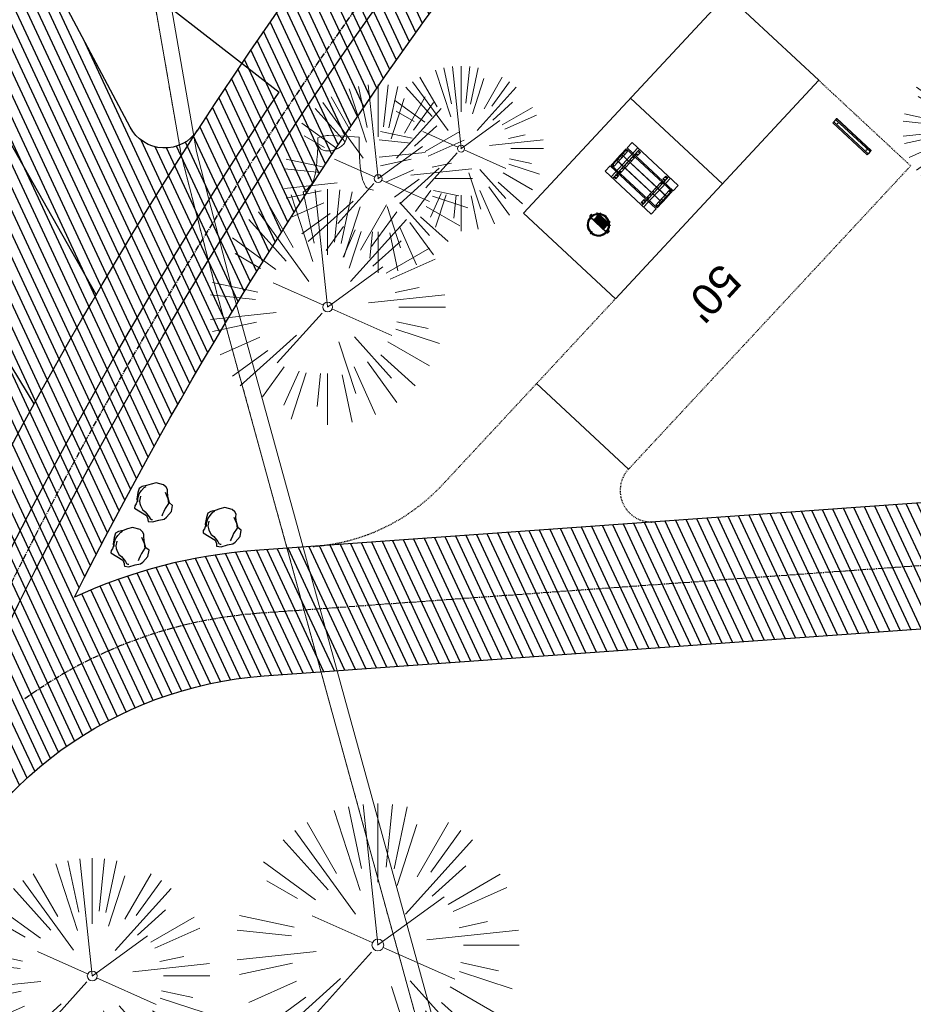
# Model space of a CAD drawing. Header units: feet. Extents: x 1134296 to 1140710, y 647902 to 649877.
# Tile 23 of 42: x 1134603 to 1134716, y 648952 to 649078. Entities that reach past the tile are written whole.
import ezdxf
from ezdxf.lldxf.tags import DXFTag

# ---------------------------------------------------------------- set-up
doc = ezdxf.new("R2010")
doc.units = ezdxf.units.FT
doc.header["$MEASUREMENT"] = 0
for name, pattern in [('CENTER2', [1.125, 0.75, -0.125, 0.125, -0.125]), ('PHANTOM2', [1.25, 0.625, -0.125, 0.125, -0.125, 0.125, -0.125]), ('RAD', [0.13, 0.08, -0.05])]:
    doc.linetypes.add(name, pattern=pattern)
for name, color, linetype, lineweight in [('-ANGLE-IRON', 8, 'Continuous', 25), ('V-SITE-VEGE', 8, 'Continuous', 18), ('V-UTIL-WATR-LINE', 8, 'WATER', 15)]:
    doc.layers.add(name, color=color, linetype=linetype, lineweight=lineweight)
for name, color, linetype in [('-BOLTS-LAGS-SCREWS', 7, 'Continuous'), ('-CONCRETE', 9, 'Continuous'), ('-HARDWARE', 7, 'Continuous'), ('-TIMBER', 6, 'Continuous'), ('C-CAMPSITE-PADS', 6, 'Continuous'), ('C-PRKG-ASPH', 5, 'Continuous'), ('C-PRKG-STRP', 136, 'Continuous'), ('C-PRKG-WHEL-STOP', 5, 'Continuous'), ('C-ROAD-ASPHALT', 1, 'Continuous'), ('C-ROAD-CNTR', 1, 'CENTER2'), ('C-ROAD-GRVL', 1, 'RAD'), ('C-UTIL-WATER-MEP', 7, 'WATER (.5x)'), ('G-TEXT-ST02', 2, 'Continuous'), ('G-XREF', 7, 'Continuous'), ('L-BARRIERROCK', 6, 'Continuous')]:
    doc.layers.add(name, color=color, linetype=linetype)
doc.styles.add('Arial', font='arial.ttf', dxfattribs={"height": 180})
doc.styles.get("Standard").update_dxf_attribs({"font": 'arial.ttf'})
tags = doc.linetypes.add('WATER', pattern='A,1.5,-0.2,["W",Standard,S=0.08,R=0,X=-0.1,Y=-0.04],-0.05', length=1.75).pattern_tags.tags
tags[6] = DXFTag(74, 10)
tags = doc.linetypes.add('WATER (.5x)', pattern='A,0.75,-0.2,["W",Standard,S=0.08,R=0,X=-0.1,Y=-0.04],-0.05', length=1).pattern_tags.tags
tags[6] = DXFTag(74, 10)
pattern_1 = [(115, (0, 0), (-1.132884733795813, -0.5282728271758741), [])]

# ---------------------------------------------------------------- blocks, each defined once
blk = doc.blocks.new('V-SITE-VEGE-Stump')
for points in [[(-0.122905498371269, -0.01429599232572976, 0.05261256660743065), (-0.09863241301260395, 0.007697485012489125, 0.1061947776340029), (-0.09053039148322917, 0.02191696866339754, 0.04486152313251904), (-0.08374707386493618, 0.05273626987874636, 0.02007395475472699), (-0.07764030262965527, 0.1228815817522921, 0.01167487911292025), (-0.07732468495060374, 0.1363966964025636, 0.007866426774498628), (-0.07764030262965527, 0.1564565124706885)], [(-0.07764030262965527, 0.1564565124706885, -0.02766804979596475), (-0.05341885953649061, 0.1633605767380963, -0.0679781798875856), (-0.04316680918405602, 0.1642506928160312), (0.008593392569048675, 0.1616126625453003), (0.05395851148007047, 0.1590945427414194)], [(0.01506844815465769, 0.161253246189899, -0.08286378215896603), (0.008147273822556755, 0.1419669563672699, -0.1113242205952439), (-0.002098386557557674, 0.130555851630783, -0.03931328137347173), (-0.01592715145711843, 0.1222882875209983, -0.04919659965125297), (-0.02797848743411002, 0.1177254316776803, -0.06600187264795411), (-0.0446681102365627, 0.1155126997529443, -0.07018691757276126), (-0.06035359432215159, 0.1177254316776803, -0.1148593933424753), (-0.06850904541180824, 0.1222766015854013, -0.0759377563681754), (-0.07734269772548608, 0.1331671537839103)], [(0.05395851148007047, 0.1590945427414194, 0.004334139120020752), (0.05376627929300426, 0.1369184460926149, 0.00834373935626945), (0.05395851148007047, 0.1253997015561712), (0.05605689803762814, 0.07623641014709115, 0.04625247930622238), (0.06241632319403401, 0.03170819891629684, 0.06962485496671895), (0.07334360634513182, 0.00381048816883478, 0.1497246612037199), (0.07941695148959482, -0.001975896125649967, 0.05852299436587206), (0.09922370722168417, -0.009139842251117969)]]:
    blk.add_lwpolyline(points, format="xyb")
blk = doc.blocks.new('V-SITE-VEGE-Coniferious Tree 2')
at = {"color": 0, "linetype": 'ByBlock'}
for p, q in [((-0.0574950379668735, 0.2703678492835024), (-0.1039851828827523, 0.4890788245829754)), ((-0.0003172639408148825, 0.0025937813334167), (-0.05229705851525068, 0.4972664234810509)), ((-3.601054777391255e-05, 0.2219193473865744), (-3.601054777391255e-05, 0.5000060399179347)), ((0.02890183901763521, 0.2753366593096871), (0.05222503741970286, 0.4972664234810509)), ((0.0571938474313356, 0.2692740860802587), (0.1039131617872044, 0.4890788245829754)), ((-0.06264093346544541, 0.1926377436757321), (-0.1545378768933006, 0.4755369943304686)), ((-0.1460065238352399, 0.2528363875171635), (-0.2500390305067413, 0.4330260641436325)), ((0.06850648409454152, 0.2109817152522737), (0.1382469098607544, 0.425630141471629)), ((0.139142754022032, 0.2410654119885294), (0.2499670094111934, 0.4330260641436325)), ((-0.07913071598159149, 0.1088658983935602), (-0.2939353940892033, 0.4045257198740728)), ((0.1868724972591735, 0.2572635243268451), (0.2938633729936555, 0.4045257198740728)), ((-0.1756943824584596, 0.1950752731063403), (-0.3346129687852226, 0.3715878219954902)), ((0.09777767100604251, 0.108636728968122), (0.3345409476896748, 0.3715878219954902)), ((-0.2201011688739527, 0.1598873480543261), (-0.4045617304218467, 0.2938993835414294)), ((0.1919663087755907, 0.1728666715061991), (0.3115823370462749, 0.2805763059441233)), ((0.2487690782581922, 0.143647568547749), (0.4329900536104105, 0.2500030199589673)), ((-0.2844040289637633, 0.1641894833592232), (-0.393144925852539, 0.2269610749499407)), ((0.2658942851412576, 0.1183972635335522), (0.4567507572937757, 0.2033670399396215)), ((-0.0009318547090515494, -0.0006770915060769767), (0.2349564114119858, 0.1707208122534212)), ((-0.2961437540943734, 0.06292784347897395), (-0.4891148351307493, 0.1039491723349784)), ((-0.01992166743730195, 0.008854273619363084), (-0.2318825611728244, 0.1032199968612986)), ((0.2872695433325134, 0.06106323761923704), (0.3884790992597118, 0.08257391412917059)), ((-0.3060292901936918, 0.03215663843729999), (-0.4973024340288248, 0.05226104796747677)), ((0.173080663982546, 0.01818771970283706), (0.497230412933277, 0.05226104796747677)), ((0.3024988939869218, 0), (0.4999700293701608, 0)), ((-0.2182782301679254, -0.02292736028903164), (-0.4973024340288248, -0.05226104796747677)), ((-0.02300503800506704, -0.02554197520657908), (-0.2137781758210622, -0.2373882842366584)), ((0.01849546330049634, -0.008260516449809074), (0.2719985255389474, -0.1211160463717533)), ((-0.302185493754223, -0.0642195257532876), (-0.4891148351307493, -0.1039491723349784)), ((0.2936342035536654, -0.06241742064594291), (0.4274066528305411, -0.09084484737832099)), ((0.2891445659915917, -0.09395946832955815), (0.4755009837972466, -0.1545018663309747)), ((-0.2881436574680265, -0.1282723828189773), (-0.4568227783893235, -0.2033670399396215)), ((-0.1320480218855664, -0.1188660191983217), (-0.3716238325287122, -0.3345769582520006)), ((0.1143820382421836, -0.1271057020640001), (0.2718110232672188, -0.301920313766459)), ((0.04781873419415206, -0.1473038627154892), (0.1192466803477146, -0.3671294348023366)), ((0.2555295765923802, -0.1475434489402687), (0.4329900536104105, -0.2500030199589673)), ((-0.254528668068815, -0.1848980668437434), (-0.4045617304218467, -0.2938993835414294)), ((0.2253521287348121, -0.2029399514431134), (0.3715518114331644, -0.3345769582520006)), ((0.1688618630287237, -0.2324611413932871), (0.2938633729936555, -0.4045257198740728)), ((-0.1842986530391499, -0.2536176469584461), (-0.2766747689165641, -0.3807650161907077)), ((-0.1213812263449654, -0.2725449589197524), (-0.1855903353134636, -0.4167758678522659)), ((0.1131111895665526, -0.2541280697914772), (0.2033310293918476, -0.4567867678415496)), ((-0.09098502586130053, -0.2799408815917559), (-0.1545378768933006, -0.4755369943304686)), ((-0.02966136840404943, -0.2817638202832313), (-0.04434904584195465, -0.4216092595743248)), ((-3.601054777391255e-05, -0.2817638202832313), (-3.601054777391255e-05, -0.5000060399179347)), ((0.06104806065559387, -0.2873055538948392), (0.1039131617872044, -0.4890788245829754))]:
    blk.add_line(p, q, dxfattribs=at)
blk.add_circle((-3.601054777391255e-05, 0), 0.02083358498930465)
blk = doc.blocks.new('C_XBASE-PACTOLA_02403811')
at = {"layer": 'V-UTIL-WATR-LINE', "flags": 128}
blk.add_lwpolyline([(1134858.557610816, 648010.4898877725), (1134826.551, 648169.775), (1134826.363, 648170.821), (1134717.163755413, 648725.1374681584), (1134629.625, 649043.227), (1134625.054, 649060.913), (1134616.072228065, 649112.68400944), (1134604.908, 649127.2305)], dxfattribs=at)
at = {"layer": 'V-UTIL-WATR-LINE', "ltscale": 0.75, "flags": 128}
blk.add_lwpolyline([(1134856.596804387, 648010.0958850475), (1134824.586161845, 648169.4010616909), (1134824.397491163, 648170.4507932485), (1134715.215787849, 648724.6782185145), (1134627.692539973, 649042.7114006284), (1134623.097313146, 649060.4911384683), (1134614.185837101, 649111.8569618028), (1134603.321415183, 649126.0128183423)], dxfattribs=at)
at = {"layer": 'V-UTIL-WATR-LINE', "linetype": 'PHANTOM2', "ltscale": 0.75, "flags": 128}
blk.add_lwpolyline([(1134856.596804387, 648010.0958850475), (1134824.586161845, 648169.4010616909), (1134824.397491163, 648170.4507932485), (1134715.215787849, 648724.6782185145), (1134627.692539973, 649042.7114006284), (1134623.097313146, 649060.4911384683), (1134614.185837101, 649111.8569618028), (1134603.321415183, 649126.0128183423)], dxfattribs=at)
at = {"layer": 'V-SITE-VEGE'}
for name, p, xscale, yscale, zscale in [('V-SITE-VEGE-Coniferious Tree 2', (1134724.024, 649063.838), 17.99978256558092, 17.99978256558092, 17.99978256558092), ('V-SITE-VEGE-Coniferious Tree 2', (1134658.752, 649061.302), 20.99974632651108, 20.99974632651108, 20.99974632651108), ('V-SITE-VEGE-Stump', (1134643.615, 649056.357), 40.31522404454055, 40.31522404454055, 40.31522404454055), ('V-SITE-VEGE-Coniferious Tree 2', (1134641.753, 649041.129), 29.99963760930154, 29.99963760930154, 29.99963760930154), ('V-SITE-VEGE-Coniferious Tree 2', (1134648.15, 648959.904), 35.99956513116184, 35.99956513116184, 35.99956513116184), ('V-SITE-VEGE-Coniferious Tree 2', (1134611.771, 648955.961), 29.99963760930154, 29.99963760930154, 29.99963760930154)]:
    blk.add_blockref(name, p, dxfattribs=dict(at, xscale=xscale, yscale=yscale, zscale=zscale))
at = {"layer": 'V-SITE-VEGE', "xscale": 23.99971008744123, "yscale": 23.99971008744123, "zscale": 23.99971008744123, "rotation": 8.537736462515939e-07}
blk.add_blockref('V-SITE-VEGE-Coniferious Tree 2', (1134648.19, 649057.481), dxfattribs=at)
blk = doc.blocks.new("5'_BarrierRock")
at = {"layer": 'L-BARRIERROCK', "flags": 128}
for points in [[(3.796977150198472, 25.21031587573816), (-3.971151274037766, 23.41838866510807), (-10.84293678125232, 21.02912666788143), (-17.7147222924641, 19.53586684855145), (-22.19627771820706, 16.54930863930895), (-24.28770915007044, 10.27760197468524), (-26.0803419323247, 0.1233349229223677), (-25.48279766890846, -2.863184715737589), (-26.97668484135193, -7.044335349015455), (-29.06806322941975, -9.732226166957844), (-29.36686187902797, -13.31608058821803), (-11.14168239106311, -24.66494006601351), (-9.05030400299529, -29.74205430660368), (-9.05030400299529, -31.53398151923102), (-8.751505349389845, -33.62457612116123), (-1.87971984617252, -34.52053972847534), (7.680988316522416, -31.83264891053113), (16.04666099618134, -30.04072169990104), (19.63192655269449, -27.3528308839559), (27.10125632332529, -18.69186222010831), (28.89388910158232, -9.433597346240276), (24.11353502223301, -5.551075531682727), (22.02210359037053, 1.616633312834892), (21.42455933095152, 6.096412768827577), (20.82701507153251, 11.17356558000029), (21.12581372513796, 15.05604882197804), (19.03438229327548, 18.63990324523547), (15.15031808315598, 22.22375766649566), (3.796977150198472, 25.21031587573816)], [(-24.28770915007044, -3.759148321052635), (-24.28770915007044, 1.317965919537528), (-22.19627771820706, 8.187007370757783), (-18.61101215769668, 13.26412161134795), (-14.42820234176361, 18.04260703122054), (-11.44048104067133, 19.83453424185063)], [(-20.40364493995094, 4.603152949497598), (-21.8975321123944, -2.56455589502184), (-21.29998785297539, -6.447039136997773), (-20.40364493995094, -9.433597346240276), (-17.11717803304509, -15.70534258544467), (-12.93431516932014, -18.99052961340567), (-6.958872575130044, -26.75553466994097), (-5.46498540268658, -29.44342548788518), (-3.373607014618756, -30.63801791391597), (-1.87971984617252, -30.63801791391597)], [(17.54049512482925, 10.8748981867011), (21.62729471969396, 1.526720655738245), (22.61964785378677, -6.148371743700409), (17.24174951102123, -14.21204419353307), (15.44911673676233, -18.39319482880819), (13.35768530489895, -22.87301285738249), (12.1625967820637, -25.56090367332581)]]:
    blk.add_lwpolyline(points, dxfattribs=at)
blk = doc.blocks.new('Wheel_Stop')
for points in [[(-36, 6.75), (36, 6.75)], [(-36, -2.25), (-36, 6.75)], [(-35.625, 4.5), (-36, 6.75)], [(-35.625, 0), (-36, -2.25)], [(-35.955, 6.48), (35.955, 6.48)], [(-35.625, 4.5), (-35.625, 0)], [(-35.625, 4.5), (35.625, 4.5)], [(-35.625, 0), (35.625, 0)], [(35.625, 4.5), (36, 6.75)], [(35.625, 4.5), (35.625, 0)], [(35.625, 0), (36, -2.25)], [(36, -2.25), (36, 6.75)], [(-36, -2.25), (36, -2.25)], [(-35.955, -1.98), (35.955, -1.98)]]:
    blk.add_lwpolyline(points)
for centre in [(-30, 2.25), (30, 2.25)]:
    blk.add_circle(centre, 0.5)
blk = doc.blocks.new('10FT_Precast Table')
at = {"layer": '-ANGLE-IRON'}
for p, q in [((-43.49999999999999, 15.25000002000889), (-46.49999999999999, 15.25000002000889)), ((-46.49999999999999, 15.25000002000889), (-46.49999999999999, -15.25000001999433)), ((-43.49999999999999, -15.25000001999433), (-43.49999999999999, 15.25000002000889)), ((-28.53399626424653, 21.12499979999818), (-28.53399626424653, 27.62500020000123)), ((-28.53399626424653, 27.62500020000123), (-24.53403626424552, 27.62500020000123)), ((-24.53403626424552, 21.12499979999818), (-28.53399626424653, 21.12499979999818)), ((-25.53399626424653, 15.25000002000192), (-28.53399626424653, 15.25000002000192)), ((-28.53399626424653, 15.25000002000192), (-28.53399626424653, -15.2500000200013)), ((-25.53399626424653, -15.2500000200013), (-25.53399626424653, 15.25000002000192)), ((-24.53403626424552, 27.62500020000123), (-24.53403626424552, 21.12499979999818)), ((28.46604333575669, 21.12499979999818), (28.46604333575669, 27.62500020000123)), ((28.46604333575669, 27.62500020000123), (32.4660033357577, 27.62500020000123)), ((32.4660033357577, 21.12499979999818), (28.46604333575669, 21.12499979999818)), ((32.4660033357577, 15.25000002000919), (29.4660033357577, 15.25000002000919)), ((29.4660033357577, 15.25000002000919), (29.4660033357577, -15.25000001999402)), ((32.4660033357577, 27.62500020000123), (32.4660033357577, 21.12499979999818)), ((32.4660033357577, -15.25000001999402), (32.4660033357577, 15.25000002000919)), ((46.50000000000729, 15.25000002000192), (43.50000000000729, 15.25000002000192)), ((43.50000000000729, 15.25000002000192), (43.50000000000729, -15.2500000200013)), ((46.50000000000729, -15.2500000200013), (46.50000000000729, 15.25000002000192)), ((-46.49999999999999, -15.25000001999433), (-43.49999999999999, -15.25000001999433)), ((-28.53399626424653, -15.2500000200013), (-25.53399626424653, -15.2500000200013)), ((-28.53399626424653, -27.62500019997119), (-28.53399626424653, -21.12499979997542)), ((-28.53399626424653, -21.12499979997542), (-24.53403626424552, -21.12499979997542)), ((-24.53403626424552, -27.62500019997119), (-28.53399626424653, -27.62500019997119)), ((-24.53403626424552, -21.12499979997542), (-24.53403626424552, -27.62500019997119)), ((28.46604333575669, -27.62500019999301), (28.46604333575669, -21.12499979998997)), ((28.46604333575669, -21.12499979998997), (32.4660033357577, -21.12499979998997)), ((32.4660033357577, -27.62500019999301), (28.46604333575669, -27.62500019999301)), ((29.4660033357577, -15.25000001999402), (32.4660033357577, -15.25000001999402)), ((32.4660033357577, -21.12499979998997), (32.4660033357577, -27.62500019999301)), ((43.50000000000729, -15.2500000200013), (46.50000000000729, -15.2500000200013))]:
    blk.add_line(p, q, dxfattribs=at)
at = {"layer": '-BOLTS-LAGS-SCREWS'}
for centre in [(-26.53401626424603, 26.12500020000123), (-26.53401626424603, 22.62499979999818), (30.46602333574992, 26.12500020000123), (30.46602333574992, 22.62499979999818), (-44.99999999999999, 14.25000402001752), (-44.99999999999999, 8.750004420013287), (-44.99999999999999, 2.750004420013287), (-27.03399626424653, 14.25000402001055), (-27.03399626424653, 8.750004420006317), (-27.03399626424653, 2.750004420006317), (30.9660033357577, 14.25000402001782), (30.9660033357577, 8.750004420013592), (30.9660033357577, 2.750004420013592), (45.00000000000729, 14.25000402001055), (45.00000000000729, 8.750004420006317), (45.00000000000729, 2.750004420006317), (-44.99999999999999, -2.750004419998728), (-44.99999999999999, -8.750004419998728), (-44.99999999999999, -14.25000402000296), (-27.03399626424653, -2.750004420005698), (-27.03399626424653, -8.750004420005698), (-27.03399626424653, -14.25000402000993), (30.9660033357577, -2.750004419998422), (30.9660033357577, -8.750004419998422), (30.9660033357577, -14.25000401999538), (45.00000000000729, -2.750004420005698), (45.00000000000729, -8.750004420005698), (45.00000000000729, -14.25000402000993), (-26.53401626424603, -22.62499979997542), (-26.53401626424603, -26.12500019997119), (30.46602333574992, -22.62499979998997), (30.46602333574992, -26.12500019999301)]:
    blk.add_circle(centre, 0.15625000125, dxfattribs=at)
at = {"layer": '-CONCRETE'}
for p, q in [((-32.03399630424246, -29.99999999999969), (-32.03399630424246, 30.00000000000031)), ((-28.53399626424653, 29.99999999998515), (-28.53399626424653, 27.62500020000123)), ((-28.53399626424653, -27.12499979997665), (-28.53399626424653, 27.12499979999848)), ((32.4660033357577, 29.99999999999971), (32.4660033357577, 27.62500020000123)), ((32.4660033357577, -27.1249997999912), (32.4660033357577, 27.12499979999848)), ((35.96600337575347, -29.99999999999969), (35.96600337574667, 30.00000000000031)), ((-28.53399626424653, -29.99999999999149), (-28.53399626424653, -27.62500019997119)), ((32.4660033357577, -27.62500019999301), (32.4660033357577, -29.99999999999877))]:
    blk.add_line(p, q, dxfattribs=at)
at = {"layer": '-TIMBER'}
for p, q in [((-47.99999999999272, 18.7499999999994), (-47.99999999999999, 29.99999999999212)), ((-47.99999999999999, 29.99999999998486), (48, 29.9999999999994)), ((-47.99999999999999, 18.74999999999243), (48, 18.74999999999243)), ((-47.99999999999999, 5.875002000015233), (-47.99999999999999, 17.12500200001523)), ((-47.99999999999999, 17.12500200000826), (47.99999999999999, 17.12500200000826)), ((48.00000000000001, 18.75000000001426), (48.00000000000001, 29.99999999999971)), ((48.00000000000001, 17.12500200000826), (48.00000000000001, 5.875002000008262)), ((-47.99999999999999, 5.875002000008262), (47.99999999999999, 5.875002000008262)), ((-47.99999999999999, -5.625002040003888), (-47.99999999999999, 5.625002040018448)), ((-47.99999999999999, 5.625002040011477), (47.99999999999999, 5.625002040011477)), ((48.00000000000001, 5.625002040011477), (48.00000000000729, -5.625002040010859)), ((47.99999999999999, -5.625002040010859), (-47.99999999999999, -5.625002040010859)), ((-47.99999999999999, -17.1250019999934), (-47.99999999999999, -5.875002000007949)), ((47.99999999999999, -5.875002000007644), (-47.99999999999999, -5.875002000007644)), ((48.00000000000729, -5.875002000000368), (48.00000000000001, -17.12500200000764)), ((47.99999999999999, -17.12500200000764), (-47.99999999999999, -17.12500200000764)), ((-47.99999999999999, -29.99999999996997), (-47.99999999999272, -18.74999999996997)), ((-47.99999999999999, -18.74999999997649), (48, -18.74999999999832)), ((-47.99999999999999, -29.99999999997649), (48.00000000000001, -29.99999999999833)), ((48.00000000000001, -29.99999999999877), (48.00000000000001, -18.74999999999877))]:
    blk.add_line(p, q, dxfattribs=at)
blk = doc.blocks.new('*X1295')
at = {"color": 0}
for p, q in [((146.0622026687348, 353.5980429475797), (146.1426743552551, 353.6785146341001)), ((146.0622026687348, 352.8909361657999), (146.8122026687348, 353.6409361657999)), ((146.0622026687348, 352.5373827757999), (146.8122026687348, 353.2873827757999)), ((146.0622026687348, 351.8302759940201), (146.8122026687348, 352.5802759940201)), ((146.0622026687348, 351.4767226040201), (146.8122026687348, 352.2267226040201)), ((146.0622026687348, 350.7696158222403), (146.8122026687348, 351.5196158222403)), ((146.3246548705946, 350.6785146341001), (146.8122026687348, 351.1660624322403))]:
    blk.add_line(p, q, dxfattribs=at)
blk = doc.blocks.new('Pilot Rocks FS-30_18_PA')
at = {"layer": '-HARDWARE'}
for p, q in [((-8.817777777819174, 0.04421580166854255), (-17.86666666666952, 0.04421580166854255)), ((-17.86666666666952, 0.04421580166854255), (-12.77892653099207, 0.04421580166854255)), ((-10.20000000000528, 0.04421580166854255), (10.19999999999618, 0.04421580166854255)), ((8.817777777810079, 0.04421580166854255), (17.86666666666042, 0.04421580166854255)), ((12.77892653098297, 0.04421580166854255), (17.86666666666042, 0.04421580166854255)), ((-18.93333333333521, -4.555784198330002), (-18.93333333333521, -1.355784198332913)), ((-18.93333333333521, -1.355784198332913), (-18.86666666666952, -1.355784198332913)), ((-18.86666666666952, -1.355784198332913), (-18.86666666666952, -0.9557841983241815)), ((-18.86666666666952, -1.355784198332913), (-18.86666666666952, -0.9557841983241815)), ((-18.20000000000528, -1.355784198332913), (-18.20000000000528, -0.9557841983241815)), ((-18.20000000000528, -0.9557841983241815), (-18.20000000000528, -1.355784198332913)), ((-18.20000000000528, -1.355784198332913), (-18.13333333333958, -1.355784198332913)), ((-18.13333333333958, -1.355784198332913), (-18.13333333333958, -4.555784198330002)), ((-8.817777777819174, -0.6224508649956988), (-17.86666666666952, -0.6224508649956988)), ((-13.33940419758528, -0.6224508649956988), (-17.86666666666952, -0.6224508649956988)), ((-10.20000000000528, -0.6224508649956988), (10.19999999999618, -0.6224508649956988)), ((-10.20000000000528, -0.6224508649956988), (-10.20000000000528, -11.31238912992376)), ((-10.20000000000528, -11.31238912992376), (-10.20000000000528, -14.84572246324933)), ((-10.20000000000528, -13.68324198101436), (-10.20000000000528, -14.84572246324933)), ((-9.533333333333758, -0.6224508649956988), (-9.533333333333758, -11.31238912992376)), ((-9.533333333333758, -11.31238912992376), (-9.533333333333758, -14.84572246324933)), ((-9.533333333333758, -11.64572246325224), (9.533333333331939, -11.64572246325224)), ((-9.533333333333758, -12.31238912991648), (9.533333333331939, -12.31238912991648)), ((-9.533333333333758, -14.84572246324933), (-9.533333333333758, -14.47618734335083)), ((-8.817777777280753, -0.6224508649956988), (-8.817777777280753, -11.64572246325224)), ((-8.284444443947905, -0.6224508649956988), (-8.284444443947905, -11.64572246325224)), ((-7.502222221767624, -0.6224508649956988), (-7.502222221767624, -11.64572246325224)), ((-6.9688888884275, -0.6224508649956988), (-6.9688888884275, -11.64572246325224)), ((-6.18666666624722, -0.6224508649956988), (-6.18666666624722, -11.64572246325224)), ((-5.653333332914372, -0.6224508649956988), (-5.653333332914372, -11.64572246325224)), ((-4.871111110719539, -0.6224508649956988), (-4.871111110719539, -11.64572246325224)), ((-4.337777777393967, -0.6224508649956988), (-4.337777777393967, -11.64572246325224)), ((-3.555555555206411, -0.6224508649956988), (-3.555555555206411, -11.64572246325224)), ((-3.022222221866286, -0.6224508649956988), (-3.022222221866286, -11.64572246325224)), ((-2.23999999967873, -0.6224508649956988), (-2.23999999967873, -11.64572246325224)), ((-1.706666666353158, -0.6224508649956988), (-1.706666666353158, -11.64572246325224)), ((-0.9244444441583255, -0.6224508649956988), (-0.9244444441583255, -11.64572246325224)), ((-0.3911111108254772, -0.6224508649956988), (-0.3911111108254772, -11.64572246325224)), ((0.3911111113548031, -0.6224508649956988), (0.3911111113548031, -11.64572246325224)), ((0.9244444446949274, -0.6224508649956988), (0.9244444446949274, -11.64572246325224)), ((1.706666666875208, -0.6224508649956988), (1.706666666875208, -11.64572246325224)), ((2.240000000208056, -0.6224508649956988), (2.240000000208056, -11.64572246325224)), ((3.022222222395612, -0.6224508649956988), (3.022222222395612, -11.64572246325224)), ((3.555555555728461, -0.6224508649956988), (3.555555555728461, -11.64572246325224)), ((4.337777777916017, -0.6224508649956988), (4.337777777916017, -11.64572246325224)), ((4.871111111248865, -0.6224508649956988), (4.871111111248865, -11.64572246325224)), ((5.653333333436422, -0.6224508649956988), (5.653333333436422, -11.64572246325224)), ((6.18666666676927, -0.6224508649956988), (6.18666666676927, -11.64572246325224)), ((6.968888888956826, -0.6224508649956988), (6.968888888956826, -11.64572246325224)), ((7.502222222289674, -0.6224508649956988), (7.502222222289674, -11.64572246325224)), ((8.28444444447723, -0.6224508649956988), (8.28444444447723, -11.64572246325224)), ((8.817777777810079, -0.6224508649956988), (8.817777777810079, -11.64572246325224)), ((17.86666666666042, -0.6224508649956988), (8.817777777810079, -0.6224508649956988)), ((9.533333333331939, -0.6224508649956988), (9.533333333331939, -11.31238912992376)), ((9.533333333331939, -11.31238912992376), (9.533333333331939, -14.84572246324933)), ((9.533333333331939, -14.47618734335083), (9.533333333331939, -14.84572246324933)), ((10.19999999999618, -0.6224508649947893), (10.19999999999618, -11.31238912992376)), ((10.19999999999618, -11.31238912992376), (10.19999999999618, -14.84572246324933)), ((10.19999999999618, -14.84572246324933), (10.19999999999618, -13.68324198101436)), ((18.13333333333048, -4.555784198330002), (18.13333333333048, -1.355784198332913)), ((18.13333333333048, -1.355784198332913), (18.19999999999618, -1.355784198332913)), ((18.93333333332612, -4.555784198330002), (18.13333333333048, -4.555784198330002)), ((18.19999999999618, -1.355784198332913), (18.19999999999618, -0.9557841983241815)), ((18.19999999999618, -1.355784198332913), (18.19999999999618, -0.9557841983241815)), ((18.86666666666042, -1.355784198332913), (18.86666666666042, -0.9557841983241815)), ((18.86666666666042, -0.9557841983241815), (18.86666666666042, -1.355784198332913)), ((18.86666666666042, -1.355784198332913), (18.93333333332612, -1.355784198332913)), ((18.93333333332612, -1.355784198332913), (18.93333333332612, -4.555784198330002))]:
    blk.add_line(p, q, dxfattribs=at)
at = {"layer": '-HARDWARE', "flags": 128}
for points in [[(0.04426932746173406, 18.18944163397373, 1), (-0.6223972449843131, 18.18908719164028), (-0.6206959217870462, 14.98908764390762, 1), (0.04597065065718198, 14.98944208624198), (0.04426932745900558, 18.18944163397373)], [(-11.77825193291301, -8.933957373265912, -1), (-11.29140720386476, -9.3893985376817), (-13.47752479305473, -11.72625323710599, -1), (-13.96436952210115, -11.27081207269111), (-11.77825193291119, -8.93395737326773)], [(11.77825193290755, -8.933957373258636, 1), (11.29140720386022, -9.389398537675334), (13.47752479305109, -11.72625323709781, 1), (13.96436952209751, -11.27081207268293), (11.77825193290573, -8.933957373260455)]]:
    blk.add_lwpolyline(points, format="xyb", dxfattribs=at)
at = {"layer": '-HARDWARE'}
for points in [[(-18.93333333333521, -4.555784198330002), (-18.93333333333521, -1.355784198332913), (-18.13333333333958, -1.355784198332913), (-18.13333333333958, -4.555784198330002)], [(-7.502222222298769, -11.64572246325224), (-8.28444444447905, -11.64572246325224), (-8.28444444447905, -0.6224508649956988), (-7.502222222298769, -0.6224508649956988)], [(-6.186666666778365, -11.64572246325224), (-6.968888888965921, -11.64572246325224), (-6.968888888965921, -0.6224508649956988), (-6.186666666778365, -0.6224508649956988)], [(-4.87111111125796, -11.64572246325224), (-5.653333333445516, -11.64572246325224), (-5.653333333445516, -0.6224508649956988), (-4.87111111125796, -0.6224508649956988)], [(-3.555555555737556, -11.64572246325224), (-4.337777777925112, -11.64572246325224), (-4.337777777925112, -0.6224508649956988), (-3.555555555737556, -0.6224508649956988)], [(-2.240000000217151, -11.64572246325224), (-3.022222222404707, -11.64572246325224), (-3.022222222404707, -0.6224508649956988), (-2.240000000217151, -0.6224508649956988)], [(-0.9244444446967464, -11.64572246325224), (-1.706666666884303, -11.64572246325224), (-1.706666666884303, -0.6224508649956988), (-0.9244444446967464, -0.6224508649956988)], [(-0.3911111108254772, -11.64572246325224), (0.3911111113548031, -11.64572246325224), (0.3911111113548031, -0.6224508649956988), (-0.3911111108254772, -0.6224508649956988)], [(0.9244444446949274, -11.64572246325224), (1.706666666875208, -11.64572246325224), (1.706666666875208, -0.6224508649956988), (0.9244444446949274, -0.6224508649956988)], [(2.240000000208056, -11.64572246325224), (3.022222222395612, -11.64572246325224), (3.022222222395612, -0.6224508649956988), (2.240000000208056, -0.6224508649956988)], [(3.555555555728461, -11.64572246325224), (4.337777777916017, -11.64572246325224), (4.337777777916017, -0.6224508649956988), (3.555555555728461, -0.6224508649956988)], [(4.871111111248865, -11.64572246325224), (5.653333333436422, -11.64572246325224), (5.653333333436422, -0.6224508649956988), (4.871111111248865, -0.6224508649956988)], [(6.18666666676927, -11.64572246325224), (6.968888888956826, -11.64572246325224), (6.968888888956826, -0.6224508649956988), (6.18666666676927, -0.6224508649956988)], [(7.502222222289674, -11.64572246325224), (8.28444444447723, -11.64572246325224), (8.28444444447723, -0.6224508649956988), (7.502222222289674, -0.6224508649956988)], [(18.93333333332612, -4.555784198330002), (18.93333333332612, -1.355784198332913), (18.13333333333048, -1.355784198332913), (18.13333333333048, -4.555784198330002)]]:
    blk.add_lwpolyline(points, close=True, dxfattribs=at)
for centre, radius, start, end in [((0, 9.094947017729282e-13), 17.06666666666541, 0.1484403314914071, 179.8515596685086), ((0, 0), 15.73333333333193, 0.1610200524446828, 179.8389799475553), ((-17.86666666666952, -0.9557841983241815), 1, 90, 180), ((-17.86666666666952, -0.9557841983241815), 1, 90, 180), ((17.86666666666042, -0.9557841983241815), 1, 0, 90), ((17.86666666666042, -0.9557841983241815), 1, 0, 90), ((-17.86666666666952, -0.9557841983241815), 0.3333333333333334, 90, 180), ((-17.86666666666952, -0.9557841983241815), 0.3333333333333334, 90, 180), ((0, 9.094947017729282e-13), 17.06666666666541, 182.0901397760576, 220.7490543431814), ((0, 0), 15.73333333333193, 182.2673591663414, 220.2247561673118), ((-9.094947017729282e-13, 1.818989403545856e-12), 17.06666666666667, 220.7490543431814, 233.2977773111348), ((-9.094947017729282e-13, 1.818989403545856e-12), 15.73333333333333, 220.2247561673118, 229.5860659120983), ((-9.866666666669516, -11.64572246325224), 0.3333333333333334, 0, 180), ((-9.866666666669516, -14.84572246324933), 0.3333333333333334, 180, 0), ((-9.866666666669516, -14.84572246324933), 0.3333333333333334, 180, 0), ((-9.094947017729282e-13, 1.818989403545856e-12), 15.73333333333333, 232.7040475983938, 307.2959524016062), ((-9.094947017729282e-13, 1.818989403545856e-12), 17.06666666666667, 236.0413981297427, 303.9586018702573), ((9.866666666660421, -11.64572246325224), 0.3333333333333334, 0, 180), ((9.866666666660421, -14.84572246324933), 0.3333333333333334, 180, 0), ((9.866666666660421, -14.84572246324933), 0.3333333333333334, 180, 0), ((-9.094947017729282e-13, 1.818989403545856e-12), 15.73333333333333, 310.4139340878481, 319.7752438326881), ((-6.821210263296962e-11, 6.548361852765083e-11), 17.06666666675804, 306.7022226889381, 319.2509456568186), ((0, 0), 15.73333333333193, 319.7752438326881, 357.7326408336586), ((0, 9.094947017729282e-13), 17.06666666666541, 319.2509456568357, 357.9098602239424), ((17.86666666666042, -0.9557841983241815), 0.3333333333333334, 0, 90), ((17.86666666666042, -0.9557841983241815), 0.3333333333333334, 0, 90)]:
    blk.add_arc(centre, radius, start, end, dxfattribs=at)
at = {"layer": '-HARDWARE', "rotation": 180}
for p, xscale, yscale, zscale in [((137.6663495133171, 372.583162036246), 1.066666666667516, 1.066666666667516, 1.066666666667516), ((-137.6663495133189, 372.583162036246), -1.066666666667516, 1.066666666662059, 1.066666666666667)]:
    blk.add_blockref('*X1295', p, dxfattribs=dict(at, xscale=xscale, yscale=yscale, zscale=zscale))
blk = doc.blocks.new('C_PBASE-PACTOLA_02403811')
at = {"layer": 'C-CAMPSITE-PADS'}
for points in [[(1134678.411658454, 649042.1799189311), (1134666.697380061, 649053.078344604), (1134692.581140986, 649080.8997557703), (1134704.295419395, 649070.0013300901)], [(1134678.411658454, 649042.1799189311), (1134704.295419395, 649070.0013300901)]]:
    blk.add_lwpolyline(points, dxfattribs=at)
at = {"layer": 'C-PRKG-STRP', "flags": 128}
for points in [[(1134612.294187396, 649042.7400969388), (1134592.537685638, 649077.5205608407)], [(1134604.379285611, 649028.7952767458), (1134583.631607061, 649062.9937250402)]]:
    blk.add_lwpolyline(points, dxfattribs=at)
at = {"layer": 'C-ROAD-ASPHALT'}
blk.add_lwpolyline([(1134916.811965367, 648653.2299950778), (1134952.321656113, 648718.215074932, 0.01915469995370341), (1134969.657277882, 648753.0477392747), (1135036.873309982, 648902.1641641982, 0.009218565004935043), (1135044.254367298, 648919.3790657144), (1135101.509820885, 649060.0203951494, 0.04927264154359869), (1135107.544114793, 649080.3791714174), (1135113.245677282, 649110.0761826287, 0.3025232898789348), (1135079.742163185, 649189.7952543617), (1135017.583038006, 649231.0012923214, 0.03670103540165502), (1134952.658282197, 649267.4907225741), (1134930.361796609, 649277.95101182, 0.265468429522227), (1134828.518541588, 649269.7547374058), (1134807.494103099, 649255.3935736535, 0.04164346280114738), (1134780.654611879, 649233.5777859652), (1134706.829601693, 649162.5981949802, 0.05765878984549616), (1134625.196538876, 649063.6602364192, -0.5722564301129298), (1134616.582948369, 649064.0343807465), (1134601.857481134, 649091.7855040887)], format="xyb", dxfattribs=at)
for points in [[(1134609.502741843, 649004.1715281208, -0.08481675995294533), (1134717.918854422, 649151.0643979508), (1134791.743864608, 649222.0439889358, -0.04164346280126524), (1134816.518779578, 649242.1816391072), (1134837.543218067, 649256.5428028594, -0.2654684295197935), (1134923.566161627, 649263.4658695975), (1134945.862647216, 649253.0055803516, -0.03670103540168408), (1135008.742528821, 649217.6654234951), (1135070.901654, 649176.4593855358, -0.3025232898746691), (1135097.532652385, 649113.0929439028), (1135091.831089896, 649083.3959326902, -0.0492726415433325), (1135086.690765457, 649066.0532714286), (1135029.43531187, 648925.4119419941, -0.009218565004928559), (1135022.286728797, 648908.7392420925), (1134970.105907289, 648792.9779079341, 0.09466954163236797), (1134957.786175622, 648834.7349342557), (1134921.92741579, 648904.3472810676, 0.300313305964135), (1134722.086161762, 649016.5601342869), (1134632.500993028, 649010.1122188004, 0.09071439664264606)], [(1134633.649625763, 648994.1535019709), (1134723.234794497, 649000.6014174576, -0.3003133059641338), (1134907.703644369, 648897.0203221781), (1134943.5624042, 648827.4079753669, -0.2429416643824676), (1134943.472635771, 648735.6471404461, -0.01448214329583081), (1134938.281078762, 648725.8872446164), (1134902.771388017, 648660.9021647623, -0.1112368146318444), (1134861.541195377, 648614.0501326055), (1134757.483908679, 648538.5664206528, 0.1783965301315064), (1134706.299016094, 648462.144128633, -0.4786295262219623), (1134656.994557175, 648438.877100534, -0.1281532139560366), (1134626.710174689, 648464.732186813), (1134623.062749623, 648469.9579645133, -0.1042089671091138), (1134584.046954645, 648561.8052956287), (1134566.403948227, 648651.5934078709, -0.01381007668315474), (1134561.903038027, 648678.391101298), (1134552.825444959, 648743.3771249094, -0.09433329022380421), (1134558.209758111, 648852.4537669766), (1134566.77306571, 648887.8397463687, -0.03644235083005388), (1134590.864287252, 648962.9741265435, -0.2864198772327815)]]:
    blk.add_lwpolyline(points, format="xyb", close=True, dxfattribs=at)
at = {"layer": 'C-ROAD-CNTR', "flags": 128}
blk.add_lwpolyline([(1134682.815781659, 648422.2458494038), (1134669.21986276, 648425.8462855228, -0.1774687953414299), (1134620.150062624, 648460.1534391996), (1134616.502637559, 648465.3792168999, -0.1042089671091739), (1134576.197064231, 648560.2628234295), (1134558.554057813, 648650.0509356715, -0.01381007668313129), (1134553.979962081, 648677.2843639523), (1134544.902369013, 648742.2703875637, -0.09433329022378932), (1134550.434197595, 648854.3354307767), (1134558.997505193, 648889.7214101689, -0.1428635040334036), (1134712.374228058, 649156.8312964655), (1134786.199238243, 649227.8108874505, -0.04164346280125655), (1134812.006441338, 649248.7876063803), (1134833.030879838, 649263.1487701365, -0.2654684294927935), (1134926.96397912, 649270.7084407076), (1134949.260464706, 649260.2481514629, -0.03670103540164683), (1135013.162783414, 649224.3333579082), (1135075.321908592, 649183.1273199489, -0.3025232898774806), (1135105.389164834, 649111.5845632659), (1135099.687602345, 649081.8875520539, -0.04927264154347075), (1135094.100293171, 649063.036833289), (1135036.844839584, 648922.3955038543, -0.009218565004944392), (1135029.58001939, 648905.4517031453), (1134962.363987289, 648756.3352782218, -0.01915469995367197), (1134945.301367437, 648722.0511597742), (1134909.791676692, 648657.06607992, -0.111236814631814), (1134866.238656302, 648607.5744966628), (1134762.181369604, 648532.0907847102, 0.3229446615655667), (1134716.395894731, 648393.2215671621), (1134719.721086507, 648382.7059234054, -0.1714240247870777), (1134715.287797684, 648249.5554414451), (1134707.163513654, 648228.7837741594, -0.02272318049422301), (1134688.713657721, 648187.2766264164, 0.05045028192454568), (1134653.344169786, 648094.1277041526)], format="xyb", dxfattribs=at)
at = {"layer": 'C-ROAD-CNTR'}
blk.add_lwpolyline([(1134962.526130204, 648776.1624366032, 0.132307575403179), (1134950.674289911, 648831.0714548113), (1134914.815530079, 648900.683801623, 0.3003133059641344), (1134722.66047813, 649008.5807758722), (1134633.075309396, 649002.1328603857, 0.139697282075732), (1134603.207227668, 648991.2487918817)], format="xyb", dxfattribs=at)
at = {"layer": 'C-ROAD-GRVL', "flags": 128}
blk.add_lwpolyline([(1134704.295419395, 649070.0013300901), (1134716.009697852, 649059.1029043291)], dxfattribs=at)
for points in [[(1134716.009697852, 649059.1029043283), (1134680.07895049, 649020.4823929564, 0.681198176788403), (1134683.294678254, 649013.7681073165)], [(1134639.921450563, 649010.6463081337, 0.1896277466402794), (1134656.430271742, 649018.5530129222), (1134678.411658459, 649042.1799189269)]]:
    blk.add_lwpolyline(points, format="xyb", dxfattribs=at)
at = {"layer": 'C-UTIL-WATER-MEP'}
blk.add_line((1134619.238834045, 649081.1960633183), (1134635.562402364, 649068.4731093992), dxfattribs=at)
at = {"layer": 'C-UTIL-WATER-MEP', "flags": 128}
for points in [[(1134713.292159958, 648416.2441137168), (1134669.731849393, 648427.7796426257, -0.1774687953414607), (1134621.79009064, 648461.2981261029), (1134618.142665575, 648466.5239038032, -0.1042089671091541), (1134578.159536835, 648560.6484414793), (1134560.516530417, 648650.4365537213, -0.01381007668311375), (1134555.960731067, 648677.5610482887), (1134546.883138, 648742.5470719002, -0.09433329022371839), (1134552.378087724, 648853.8650148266), (1134560.941395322, 648889.2509942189, -0.1428635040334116), (1134713.760384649, 649155.3895718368), (1134787.585394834, 649226.3691628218, -0.04164346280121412), (1134813.134525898, 649247.1361145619), (1134834.158964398, 649261.4972783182, -0.2654684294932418), (1134926.114524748, 649268.8977979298), (1134948.411010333, 649258.437508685, -0.03670103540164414), (1135012.057719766, 649222.6663743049), (1135074.216844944, 649181.4603363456, -0.302523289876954), (1135103.425036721, 649111.961658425), (1135097.723474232, 649082.264647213, -0.04927264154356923), (1135092.247911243, 649063.7909428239), (1135034.992457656, 648923.1496133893, -0.009218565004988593), (1135027.756696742, 648906.273587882), (1134960.540664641, 648757.1571629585, -0.01915469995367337), (1134943.546295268, 648723.0101809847), (1134908.036604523, 648658.0251011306, -0.1112368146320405), (1134865.064291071, 648609.1934056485), (1134761.007004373, 648533.7096936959, 0.1574684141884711), (1134714.965670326, 648470.6755079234, 0.1574684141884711)], [(1134709.845560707, 648413.0189530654), (1134668.707876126, 648423.9129284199, -0.1774687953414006), (1134618.510034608, 648459.0087522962), (1134614.862609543, 648464.2345299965, -0.1042089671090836), (1134574.234591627, 648559.8772053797), (1134556.591585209, 648649.6653176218, -0.01381007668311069), (1134551.999193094, 648677.0076796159), (1134542.921600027, 648741.9937032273, -0.09433329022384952), (1134548.490307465, 648854.8058467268), (1134557.053615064, 648890.191826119, -0.0889232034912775), (1134635.562402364, 649068.4731093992, -0.07678502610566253)]]:
    blk.add_lwpolyline(points, format="xyb", dxfattribs=at)
at = {"layer": 'Defpoints', "flags": 128}
for points in [[(1134692.034690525, 649056.822766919), (1134680.320412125, 649067.7211925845)], [(1134680.07895049, 649020.4823929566), (1134668.364672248, 649031.3808186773)]]:
    blk.add_lwpolyline(points, dxfattribs=at)
at = {"layer": 'Defpoints'}
blk.add_lwpolyline([(1134557.394969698, 648914.8990641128, -0.07364263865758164), (1134625.196538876, 649063.660236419, -0.06474752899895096)], format="xyb", dxfattribs=at)
at = {"layer": '-HARDWARE', "xscale": 0.08333333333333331, "yscale": 0.08333333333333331, "zscale": 0.08333333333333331, "rotation": 137.0663009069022}
blk.add_blockref('Pilot Rocks FS-30_18_PA', (1134676.247874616, 649051.598970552), dxfattribs=at)
at = {"xscale": 0.08333333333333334, "yscale": 0.08333333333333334, "zscale": 0.08333333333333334, "rotation": 137.0663008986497}
blk.add_blockref('10FT_Precast Table', (1134681.750065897, 649057.5130541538), dxfattribs=at)
at = {"layer": 'C-PRKG-WHEL-STOP', "xscale": 0.0833333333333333, "yscale": 0.0833333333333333, "zscale": 0.0833333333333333, "rotation": 317.0663005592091}
blk.add_blockref('Wheel_Stop', (1134708.407107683, 649062.6760022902), dxfattribs=at)
at = {"layer": 'L-BARRIERROCK', "xscale": 0.08333333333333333, "yscale": 0.08333333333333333, "zscale": 0.08333333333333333}
for p in [(1134619.607838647, 649016.6444314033), (1134628.339235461, 649013.4895743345), (1134616.596464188, 649010.9430617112)]:
    blk.add_blockref("5'_BarrierRock", p, dxfattribs=at)
at = {"layer": 'C-CAMPSITE-PADS', "style": 'Arial'}
blk.add_text("50'", height=4, rotation=227.5619602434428, dxfattribs=at).set_placement((1134691.791280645, 649046.9136620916))
blk = doc.blocks.new('C_PHTCH-PACTOLA_02403811')
at = {"layer": 'C-PRKG-ASPH'}
h = blk.add_hatch(dxfattribs=at)
h.set_pattern_fill('ANSI31', color=256, scale=10, angle=70)
h.set_pattern_definition(pattern_1)
edge = h.paths.add_edge_path(flags=16)
edge.add_arc((1135093.567290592, 648760.3570235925), 541.9999999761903, 143.5703577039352, 153.2664360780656, ccw=False)
edge.add_arc((1135093.567290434, 648760.3570237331), 541.9999997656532, 133.8742793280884, 143.5703577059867, ccw=False)
edge.add_line((1134717.918854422, 649151.0643979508), (1134791.743864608, 649222.0439889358))
edge.add_arc((1134924.814897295, 649083.6384245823), 191.9999999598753, 124.33581191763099, 133.8742793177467, ccw=False)
edge.add_line((1134816.518779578, 649242.1816391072), (1134837.543218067, 649256.5428028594))
edge.add_arc((1134886.614896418, 649184.7029087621), 87.00000000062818, 64.86660358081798, 124.33581191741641, ccw=False)
edge.add_line((1134923.566161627, 649263.4658695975), (1134945.862647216, 649253.0055803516))
edge.add_arc((1134736.896871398, 648807.5874571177), 491.9999999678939, 56.45911934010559, 64.86660355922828, ccw=False)
edge.add_line((1135008.742528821, 649217.6654234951), (1135070.901654, 649176.4593855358))
edge.add_arc((1135036.644680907, 649124.7828938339), 62.00000000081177, -10.868034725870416, 56.45911933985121, ccw=False)
edge.add_line((1135097.532652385, 649113.0929439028), (1135091.831089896, 649083.3959326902))
edge.add_arc((1135001.481196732, 649100.7423100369), 92.00000001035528, 337.8486329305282, 349.13196525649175, ccw=False)
edge.add_line((1135086.690765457, 649066.0532714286), (1135029.43531187, 648925.4119419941))
edge.add_arc((1134573.749357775, 649110.9228871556), 491.9999995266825, 335.73595333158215, 337.84863296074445, ccw=False)
edge.add_line((1135022.286728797, 648908.7392420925), (1134970.105907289, 648792.9779079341))
edge.add_line((1134970.105907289, 648792.9779079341), (1134955.070696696, 648759.622817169))
edge.add_arc((1134506.533324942, 648961.8064625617), 492.0000003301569, 331.3465562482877, 335.7359533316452, ccw=False)
edge.add_line((1134938.281078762, 648725.8872446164), (1134902.771388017, 648660.9021647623))
edge.add_arc((1134778.161263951, 648728.9926705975), 142.0000000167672, 305.95733191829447, 331.34655630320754, ccw=False)
edge.add_line((1134861.541195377, 648614.0501326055), (1134757.483908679, 648538.5664206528))
edge.add_arc((1134835.579196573, 648430.9089730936), 133.0000000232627, 125.9573319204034, 166.4171722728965)
edge.add_arc((1134672.277915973, 648470.363906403), 35.00000000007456, 244.10855969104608, 346.41717227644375, ccw=False)
edge.add_arc((1134691.461854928, 648509.9128519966), 78.95614352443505, 214.9055155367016, 244.1168481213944, ccw=False)
edge.add_line((1134626.710174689, 648464.732186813), (1134623.062749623, 648469.9579645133))
edge.add_arc((1134821.506139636, 648608.4650796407), 241.9999999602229, 191.1167612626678, 214.9138039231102, ccw=False)
edge.add_line((1134584.046954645, 648561.8052956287), (1134566.403948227, 648651.5934078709))
edge.add_arc((1135049.172208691, 648746.4554480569), 491.9999999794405, 187.9519260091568, 191.1167612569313, ccw=False)
edge.add_line((1134561.903038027, 648678.391101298), (1134552.825444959, 648743.3771249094))
edge.add_arc((1134842.017716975, 648783.7730382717), 292.0000000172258, 166.3961174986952, 187.9519260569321, ccw=False)
edge.add_line((1134558.209758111, 648852.4537669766), (1134566.77306571, 648887.8397463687))
edge.add_arc((1135093.567290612, 648760.357023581), 542.0000000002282, 158.0478401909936, 166.396117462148, ccw=False)
edge.add_arc((1135093.567290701, 648760.357023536), 542.0000000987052, 153.2664360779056, 158.0478401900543, ccw=False)
edge = h.paths.add_edge_path()
edge.add_line((1134664.934415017, 648091.0186503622), (1134641.753924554, 648097.236757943))
edge.add_arc((1135131.441785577, 647965.8792352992), 506.9999999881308, 154.1154939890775, 164.9840567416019, ccw=False)
edge.add_arc((1135131.44177555, 647965.8792402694), 506.9999887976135, 153.4314984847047, 154.115493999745, ccw=False)
edge.add_arc((1134241.513528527, 648410.9103548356), 488.0000000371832, 333.4314984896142, 338.6383717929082)
edge.add_line((1134695.987914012, 648233.1548120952), (1134704.112198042, 648253.9264793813))
edge.add_arc((1134529.027803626, 648322.4060737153), 188.0000000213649, 338.6383717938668, 377.1954705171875)
edge.add_arc((1134651.306425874, 648360.2470375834), 60.00000000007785, 17.1954705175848, 74.97265706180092)
edge.add_line((1134666.863224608, 648418.1951696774), (1134661.500576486, 648419.8056636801))
edge.add_arc((1134691.489318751, 648509.9450223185), 94.99699278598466, 223.9418846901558, 251.5980721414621, ccw=False)
edge.add_arc((1134691.535842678, 648509.9839590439), 95.05751145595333, 214.9165962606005, 223.9393241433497, ccw=False)
edge.add_line((1134613.590003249, 648455.5746160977), (1134609.942525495, 648460.8004692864))
edge.add_arc((1134821.506139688, 648608.4650796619), 258.0000000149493, 191.1167612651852, 214.9138039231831, ccw=False)
edge.add_line((1134568.347173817, 648558.7203512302), (1134550.704167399, 648648.5084634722))
edge.add_arc((1135049.172208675, 648746.4554480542), 507.9999999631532, 187.9519260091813, 191.1167612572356, ccw=False)
edge.add_line((1134546.056886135, 648676.177626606), (1134536.979293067, 648741.163650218))
edge.add_arc((1134842.01771694, 648783.7730382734), 307.9999999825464, 166.3961174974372, 187.9519260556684, ccw=False)
edge.add_line((1134542.658637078, 648856.2170945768), (1134551.221944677, 648891.6030739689))
edge.add_arc((1135093.567290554, 648760.3570237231), 557.9999999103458, 163.9213237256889, 166.3961174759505, ccw=False)
edge.add_arc((1134538.177323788, 648920.4382053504), 19.99999999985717, 343.9213237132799, 402.7699397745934)
edge.add_line((1134552.859048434, 648934.0193305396), (1134533.446357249, 648955.005204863))
edge.add_arc((1135093.567290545, 648760.3570234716), 592.9783928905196, 146.0187423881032, 160.8370986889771, ccw=False)
edge.add_line((1134601.857481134, 649091.7855040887), (1134616.582948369, 649064.0343807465))
edge.add_arc((1134620.999668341, 649066.3780071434), 5.000000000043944, 207.9515834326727, 327.0740857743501)
edge.add_arc((1135093.567290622, 648760.3570235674), 558.0000000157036, 133.8742793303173, 147.0740857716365, ccw=False)
edge.add_line((1134706.829601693, 649162.5981949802), (1134780.654611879, 649233.5777859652))
edge.add_arc((1134924.814897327, 649083.6384245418), 208.0000000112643, 124.3358119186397, 133.8742793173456, ccw=False)
edge.add_line((1134807.494103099, 649255.3935736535), (1134828.518541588, 649269.7547374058))
edge.add_arc((1134886.614896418, 649184.7029087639), 102.9999999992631, 64.86660357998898, 124.33581191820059, ccw=False)
edge.add_line((1134930.361796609, 649277.9510118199), (1134952.658282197, 649267.4907225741))
edge.add_arc((1134736.896871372, 648807.5874570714), 508.0000000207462, 56.4591193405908, 64.86660355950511, ccw=False)
edge.add_line((1135017.583038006, 649231.0012923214), (1135079.742163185, 649189.7952543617))
edge.add_arc((1135036.644680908, 649124.782893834), 77.99999999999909, -10.868034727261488, 56.45911934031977, ccw=False)
edge.add_line((1135113.245677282, 649110.0761826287), (1135107.544114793, 649080.3791714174))
edge.add_arc((1135001.481196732, 649100.7423100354), 108.0000000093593, 337.84863293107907, 349.131965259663, ccw=False)
edge.add_line((1135101.509820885, 649060.0203951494), (1135044.254367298, 648919.3790657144))
edge.add_arc((1134573.749357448, 649110.9228872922), 507.9999998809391, 335.7359533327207, 337.84863295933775, ccw=False)
edge.add_line((1135036.873309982, 648902.1641641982), (1134969.657277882, 648753.0477392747))
edge.add_arc((1134506.53332524, 648961.8064624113), 507.9999999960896, 331.346556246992, 335.73595333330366, ccw=False)
edge.add_line((1134952.321656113, 648718.215074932), (1134916.811965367, 648653.2299950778))
edge.add_arc((1134778.161263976, 648728.9926705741), 157.9999999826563, 305.9573319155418, 331.3465563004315, ccw=False)
edge.add_line((1134870.936117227, 648601.0988607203), (1134766.878830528, 648525.6151487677))
edge.add_arc((1134835.579196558, 648430.9089731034), 117.0000000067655, 125.9573319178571, 162.264860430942)
edge.add_arc((1134752.713885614, 648457.4106757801), 29.99999999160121, 162.264860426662, 196.8024120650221)
edge.add_arc((1134835.579196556, 648430.9089731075), 113.0000000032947, 170.9217318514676, 197.5476736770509)
edge.add_line((1134727.837491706, 648396.8395581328), (1134731.162683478, 648386.3239143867))
edge.add_arc((1134529.027802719, 648322.4060734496), 212.0000009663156, 11.340079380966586, 17.54767372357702, ccw=False)
edge.add_arc((1134529.055568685, 648322.403813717), 211.9732215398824, -20.64909134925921, 11.342153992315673, ccw=False)
edge.add_arc((1134759.869013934, 648235.3149369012), 34.72371615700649, 159.1871917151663, 239.4135572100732)
edge.add_line((1134742.200276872, 648205.422593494), (1134709.513, 648185.696))
edge.add_line((1134709.513, 648185.696), (1134698.996135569, 648181.0065459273))
edge.add_arc((1135131.441785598, 647965.8792352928), 483.0000000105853, 153.5511843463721, 164.9840567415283)
h = blk.add_hatch(dxfattribs=at)
h.set_pattern_fill('ANSI31', color=256, scale=10, angle=70)
h.set_pattern_definition(pattern_1)
edge = h.paths.add_edge_path()
edge.add_arc((1134528.118781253, 648951.5747513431), 468.1169545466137, 332.7082799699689, 335.7919468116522)
edge.add_line((1134955.070696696, 648759.622817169), (1134970.105907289, 648792.9779079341))
edge.add_arc((1134854.663832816, 648781.6144823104), 116.0000000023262, 5.621742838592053, 27.25393242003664)
edge.add_line((1134957.786175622, 648834.7349342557), (1134921.92741579, 648904.3472810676))
edge.add_arc((1134737.018387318, 648809.0968155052), 208.0000000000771, 27.25393242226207, 94.11677930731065)
edge.add_line((1134722.086161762, 649016.5601342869), (1134632.500993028, 649010.1122188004))
edge.add_arc((1134637.239103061, 648944.282511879), 66.00000000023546, 94.1167793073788, 114.8502392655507)
edge.add_arc((1135093.567290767, 648760.3570235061), 542.000000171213, 153.2664360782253, 158.047840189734)
edge.add_arc((1134637.23910306, 648944.2825118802), 49.99999999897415, 94.11677930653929, 158.0478401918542, ccw=False)
edge.add_line((1134633.649625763, 648994.1535019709), (1134723.234794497, 649000.6014174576))
edge.add_arc((1134737.018387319, 648809.0968155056), 191.9999999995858, 27.25393242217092, 94.1167793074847, ccw=False)
edge.add_line((1134907.703644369, 648897.0203221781), (1134943.5624042, 648827.4079753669))
edge.add_arc((1134854.663832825, 648781.6144823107), 99.99999999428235, -26.539358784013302, 27.253932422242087, ccw=False)

msp = doc.modelspace()

# ---------------------------------------------------------------- block references
at = {"layer": 'G-TEXT-ST02'}
msp.add_blockref('C_PHTCH-PACTOLA_02403811', (0, 0), dxfattribs=at)

# ---------------------------------------------------------------- next in the draw order: block references
at = {"layer": 'G-XREF'}
msp.add_blockref('C_XBASE-PACTOLA_02403811', (0, 0), dxfattribs=at)

# ---------------------------------------------------------------- next in the draw order: block references
msp.add_blockref('C_PBASE-PACTOLA_02403811', (0, 0), dxfattribs=at)

doc.saveas('drawing.dxf')
